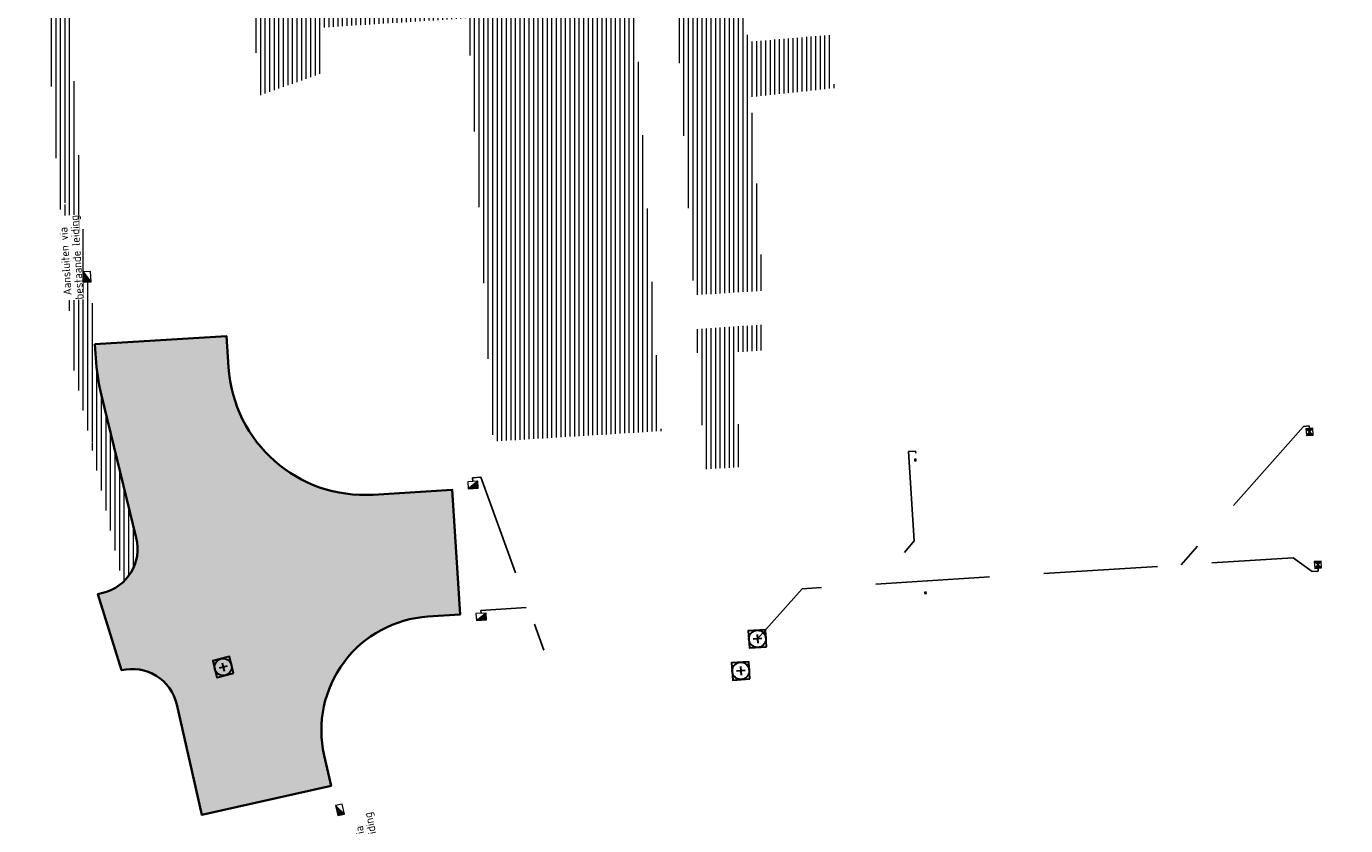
# Model space of a CAD drawing. Header units: metres. Extents: x 162336 to 163132, y 502484 to 502926.
# Tile 19 of 37: x 162361 to 162419, y 502816 to 502851. Entities that reach past the tile are written whole.
import ezdxf

# ---------------------------------------------------------------- set-up
doc = ezdxf.new("R2010")
doc.units = ezdxf.units.M
doc.linetypes.add('RI-HWA-SO', pattern=[7.4, 5, -2.4])
for name, color, linetype, lineweight in [('N-WE-GW-GROND-G', 7, 'Continuous', 35), ('N-WE-GW-GROND_TEELAARDE-A-200', 7, 'Continuous', 18), ('N-WE-GW-GROND_ZAND_CUNETZAND-WERK-A-200', 7, 'Continuous', 18), ('N-WE-RI-HWA_KOLK-S', 150, 'Continuous', 13), ('N-WE-RI-PUT-OPHOOGTEBRENGEN_HWA-S', 150, 'Continuous', 30), ('N-WE-RI-PUT-OPHOOGTEBRENGEN_VWA-S', 20, 'Continuous', 30), ('X-XX-AL-LEGENDA-G', 7, 'Continuous', 0)]:
    doc.layers.add(name, color=color, linetype=linetype, lineweight=lineweight)
for name, color, linetype, lineweight, true_color in [('N-WE-RI-HWA_KOLK-S-200', 150, 'Continuous', 25, 0x007fff), ('N-WE-RI-HWA_KOLK_STRAATKOLK-S-200', 150, 'Continuous', 25, 0x007fff), ('N-WE-RI-HWA_KOLKAANSLUITLEIDING_PVC_125-G', 150, 'RI-HWA-SO', 25, 0x007fff)]:
    doc.layers.add(name, color=color, linetype=linetype, lineweight=lineweight, true_color=true_color)
doc.styles.add('NLCS-ISO-T18', font='NLCS-ISO.ttf', dxfattribs={"height": 0.0018})
pattern_1 = [(90, (0, 0), (-0.2, 1.224646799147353e-17), [])]

# ---------------------------------------------------------------- blocks, each defined once
blk = doc.blocks.new('N-SRI-KOLK_TROTTOIR-SO69')
at = {"layer": 'N-WE-RI-HWA_KOLK-S', "linetype": 'Continuous'}
blk.add_hatch(color=256, dxfattribs=at).paths.add_polyline_path([(-0.2060427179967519, -0.3133231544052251), (0.2430982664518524, -0.285531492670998), (0.2245704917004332, 0.01389583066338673)])
at = {"layer": 'N-WE-RI-HWA_KOLK-S', "ltscale": 0.2}
blk.add_line((0.2245704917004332, 0.01389583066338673), (-0.2060427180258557, -0.3133231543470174), dxfattribs=at)
at = {"layer": 'N-WE-RI-HWA_KOLK-S', "ltscale": 0.2, "flags": 128}
blk.add_lwpolyline([(0.2245704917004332, 0.01389583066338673), (-0.224570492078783, -0.01389583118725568), (-0.2060427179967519, -0.3133231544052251), (0.2430982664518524, -0.285531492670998), (0.2245704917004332, 0.01389583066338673)], dxfattribs=at)
blk = doc.blocks.new('N-SRI-KOLK_TROTTOIR-SO70')
at = {"layer": 'N-WE-RI-HWA_KOLK-S', "linetype": 'Continuous'}
blk.add_hatch(color=256, dxfattribs=at).paths.add_polyline_path([(-0.2060427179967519, -0.3133231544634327), (0.2430982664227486, -0.2855314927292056), (0.2245704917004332, 0.01389583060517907)])
at = {"layer": 'N-WE-RI-HWA_KOLK-S', "ltscale": 0.2}
blk.add_line((0.2245704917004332, 0.01389583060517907), (-0.2060427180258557, -0.3133231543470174), dxfattribs=at)
at = {"layer": 'N-WE-RI-HWA_KOLK-S', "ltscale": 0.2, "flags": 128}
blk.add_lwpolyline([(0.2245704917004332, 0.01389583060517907), (-0.2245704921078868, -0.01389583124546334), (-0.2060427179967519, -0.3133231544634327), (0.2430982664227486, -0.2855314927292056), (0.2245704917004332, 0.01389583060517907)], dxfattribs=at)
blk = doc.blocks.new('N-SRI-KOLK_TROTTOIR-SO74')
at = {"layer": 'N-WE-RI-HWA_KOLK-S', "linetype": 'Continuous'}
blk.add_hatch(color=256, dxfattribs=at).paths.add_polyline_path([(-0.313226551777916, 0.2061895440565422), (-0.2856453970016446, -0.2429644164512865), (0.01379057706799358, -0.2245769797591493)])
at = {"layer": 'N-WE-RI-HWA_KOLK-S', "ltscale": 0.1999999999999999}
blk.add_line((0.01379057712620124, -0.2245769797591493), (-0.3132265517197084, 0.2061895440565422), dxfattribs=at)
at = {"layer": 'N-WE-RI-HWA_KOLK-S', "ltscale": 0.1999999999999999, "flags": 128}
blk.add_lwpolyline([(0.01379057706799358, -0.2245769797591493), (-0.01379057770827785, 0.2245769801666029), (-0.313226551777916, 0.2061895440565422), (-0.2856453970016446, -0.2429644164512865), (0.01379057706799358, -0.2245769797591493)], dxfattribs=at)
blk = doc.blocks.new('N-SRI-KOLK_TROTTOIR-SO86')
at = {"layer": 'N-WE-RI-HWA_KOLK-S', "linetype": 'Continuous'}
blk.add_hatch(color=256, dxfattribs=at).paths.add_polyline_path([(-0.3424976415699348, 0.1527100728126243), (-0.2425010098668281, -0.2860389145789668), (0.04999831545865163, -0.2193744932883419)])
at = {"layer": 'N-WE-RI-HWA_KOLK-S', "ltscale": 0.1999999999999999}
blk.add_line((0.04999831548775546, -0.2193744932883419), (-0.342497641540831, 0.1527100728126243), dxfattribs=at)
at = {"layer": 'N-WE-RI-HWA_KOLK-S', "ltscale": 0.1999999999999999, "flags": 128}
blk.add_lwpolyline([(0.04999831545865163, -0.2193744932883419), (-0.0499983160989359, 0.2193744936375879), (-0.3424976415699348, 0.1527100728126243), (-0.2425010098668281, -0.2860389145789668), (0.04999831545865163, -0.2193744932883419)], dxfattribs=at)
blk = doc.blocks.new('N-SRI-PUT_OPHOOGTEBRENGEN-SO74')
at = {"layer": 'N-WE-RI-PUT-OPHOOGTEBRENGEN_VWA-S', "ltscale": 0.2356460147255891, "flags": 128}
for points in [[(0.4002040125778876, -0.3523428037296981), (0.3523428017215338, 0.4002040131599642), (-0.4002040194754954, 0.3523428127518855), (-0.3523428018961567, -0.4002040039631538), (0.4002040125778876, -0.3523428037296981)], [(0.1881372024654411, 0.01195744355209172), (-0.1881372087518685, -0.01195743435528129)], [(-0.01195743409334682, 0.188137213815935), (0.0119574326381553, -0.1881372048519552)]]:
    blk.add_lwpolyline(points, dxfattribs=at)
at = {"layer": 'N-WE-RI-PUT-OPHOOGTEBRENGEN_VWA-S', "ltscale": 0.2356460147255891}
blk.add_circle((-4.365574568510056e-10, 4.074536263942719e-10), 0.3770336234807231, dxfattribs=at)
blk = doc.blocks.new('N-SRI-PUT_OPHOOGTEBRENGEN-SO75')
at = {"layer": 'N-WE-RI-PUT-OPHOOGTEBRENGEN_HWA-S', "ltscale": 0.2356460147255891, "flags": 128}
for points in [[(0.4572078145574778, -0.2743532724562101), (0.2743532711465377, 0.4572078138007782), (-0.457207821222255, 0.2743532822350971), (-0.2743532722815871, -0.4572078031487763), (0.4572078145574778, -0.2743532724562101)], [(0.1828921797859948, 0.045705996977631), (-0.1828921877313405, -0.04570598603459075)], [(-0.04570598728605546, 0.1828921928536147), (0.0457059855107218, -0.1828921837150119)]]:
    blk.add_lwpolyline(points, dxfattribs=at)
at = {"layer": 'N-WE-RI-PUT-OPHOOGTEBRENGEN_HWA-S', "ltscale": 0.2356460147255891}
blk.add_circle((5.820766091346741e-11, 0), 0.3770336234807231, dxfattribs=at)
blk = doc.blocks.new('N-SRI-PUT_OPHOOGTEBRENGEN-SO97')
at = {"layer": 'N-WE-RI-PUT-OPHOOGTEBRENGEN_HWA-S', "ltscale": 0.2356460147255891, "flags": 128}
for points in [[(0.4002040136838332, -0.3523428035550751), (0.3523428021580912, 0.4002040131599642), (-0.4002040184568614, 0.3523428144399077), (-0.3523428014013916, -0.4002040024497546), (0.4002040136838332, -0.3523428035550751)], [(0.1881372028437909, 0.0119574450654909), (-0.1881372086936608, -0.01195743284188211)], [(-0.01195743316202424, 0.1881372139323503), (0.01195743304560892, -0.1881372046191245)]]:
    blk.add_lwpolyline(points, dxfattribs=at)
at = {"layer": 'N-WE-RI-PUT-OPHOOGTEBRENGEN_HWA-S', "ltscale": 0.2356460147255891}
blk.add_circle((5.820766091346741e-11, 0), 0.3770336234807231, dxfattribs=at)
blk = doc.blocks.new('N-SRI-KOLK_STRAAT_300X300-SO2')
at = {"layer": 'N-WE-RI-HWA_KOLK-S', "linetype": 'Continuous'}
h = blk.add_hatch(color=256, dxfattribs=at)
h.paths.add_polyline_path([(-0.07716949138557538, 0.03280426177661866), (-0.0725451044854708, -0.04205303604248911), (-0.03742864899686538, -0.002312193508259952)])
h.paths.add_polyline_path([(0.00231219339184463, -0.03742864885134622), (-0.002312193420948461, 0.03742864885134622), (-0.03742864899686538, -0.002312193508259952)])
at = {"layer": 'N-WE-RI-HWA_KOLK-S', "ltscale": 0.0125}
for p, q in [((0.002312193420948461, -0.03742864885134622), (-0.07716949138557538, 0.03280426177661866)), ((-0.002312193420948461, 0.03742864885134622), (-0.07254510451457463, -0.04205303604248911))]:
    blk.add_line(p, q, dxfattribs=at)
at = {"layer": 'N-WE-RI-HWA_KOLK-S', "ltscale": 0.0125, "flags": 128}
blk.add_lwpolyline([(0.00231219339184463, -0.03742864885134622), (-0.002312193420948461, 0.03742864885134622), (-0.07716949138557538, 0.03280426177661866), (-0.0725451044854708, -0.04205303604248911), (0.00231219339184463, -0.03742864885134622)], dxfattribs=at)
blk = doc.blocks.new('N-SRI-KOLK_STRAAT_300X300-SO3')
at = {"layer": 'N-WE-RI-HWA_KOLK-S', "linetype": 'Continuous'}
h = blk.add_hatch(color=256, dxfattribs=at)
h.paths.add_polyline_path([(0.07719142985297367, -0.032752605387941), (0.07251694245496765, 0.04210158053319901), (0.03742709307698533, 0.002337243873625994)])
h.paths.add_polyline_path([(-0.00233724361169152, 0.03742709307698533), (0.00233724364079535, -0.03742709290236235), (0.03742709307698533, 0.002337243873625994)])
at = {"layer": 'N-WE-RI-HWA_KOLK-S', "ltscale": 0.0125}
for p, q in [((-0.00233724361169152, 0.03742709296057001), (0.07719142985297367, -0.032752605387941)), ((0.00233724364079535, -0.03742709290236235), (0.07251694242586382, 0.04210158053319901))]:
    blk.add_line(p, q, dxfattribs=at)
at = {"layer": 'N-WE-RI-HWA_KOLK-S', "ltscale": 0.0125, "flags": 128}
blk.add_lwpolyline([(-0.00233724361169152, 0.03742709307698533), (0.00233724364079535, -0.03742709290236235), (0.07719142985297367, -0.032752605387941), (0.07251694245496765, 0.04210158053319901), (-0.00233724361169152, 0.03742709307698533)], dxfattribs=at)
blk = doc.blocks.new('N-SRI-KOLK_STRAAT_300X300-SO4')
at = {"layer": 'N-WE-RI-HWA_KOLK-S', "linetype": 'Continuous'}
h = blk.add_hatch(color=256, dxfattribs=at)
h.paths.add_polyline_path([(0.1308810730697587, 0.3088205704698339), (-0.168527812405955, 0.2899972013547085), (-0.00941168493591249, 0.1497044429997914)])
h.paths.add_polyline_path([(-0.1497044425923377, -0.009411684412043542), (0.1497044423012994, 0.00941168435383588), (-0.00941168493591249, 0.1497044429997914)])
at = {"layer": 'N-WE-RI-HWA_KOLK-S', "ltscale": 0.2}
for p, q in [((0.1497044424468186, 0.00941168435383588), (-0.1685278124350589, 0.2899972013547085)), ((-0.1497044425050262, -0.009411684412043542), (0.1308810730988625, 0.3088205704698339))]:
    blk.add_line(p, q, dxfattribs=at)
at = {"layer": 'N-WE-RI-HWA_KOLK-S', "ltscale": 0.2, "flags": 128}
blk.add_lwpolyline([(-0.1497044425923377, -0.009411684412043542), (0.1497044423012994, 0.00941168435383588), (0.1308810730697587, 0.3088205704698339), (-0.168527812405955, 0.2899972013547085), (-0.1497044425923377, -0.009411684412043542)], dxfattribs=at)
blk = doc.blocks.new('N-SRI-KOLK_STRAAT_300X300-SO5')
at = {"layer": 'N-WE-RI-HWA_KOLK-S', "linetype": 'Continuous'}
h = blk.add_hatch(color=256, dxfattribs=at)
h.paths.add_polyline_path([(0.1308810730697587, 0.3088205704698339), (-0.168527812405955, 0.2899972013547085), (-0.00941168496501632, 0.1497044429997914)])
h.paths.add_polyline_path([(-0.1497044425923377, -0.009411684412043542), (0.1497044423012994, 0.00941168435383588), (-0.00941168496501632, 0.1497044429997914)])
at = {"layer": 'N-WE-RI-HWA_KOLK-S', "ltscale": 0.2}
for p, q in [((0.1497044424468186, 0.00941168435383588), (-0.1685278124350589, 0.2899972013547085)), ((-0.1497044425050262, -0.009411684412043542), (0.1308810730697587, 0.3088205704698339))]:
    blk.add_line(p, q, dxfattribs=at)
at = {"layer": 'N-WE-RI-HWA_KOLK-S', "ltscale": 0.2, "flags": 128}
blk.add_lwpolyline([(-0.1497044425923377, -0.009411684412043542), (0.1497044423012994, 0.00941168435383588), (0.1308810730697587, 0.3088205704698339), (-0.168527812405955, 0.2899972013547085), (-0.1497044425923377, -0.009411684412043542)], dxfattribs=at)

msp = doc.modelspace()

# ---------------------------------------------------------------- hatches: boundary and pattern name
at = {"layer": 'N-WE-GW-GROND_TEELAARDE-A-200'}
h = msp.add_hatch(dxfattribs=at)
h.set_pattern_fill('AGW-GROND_TEELAARDE-SO', color=256, scale=0.2, pattern_type=2)
h.set_pattern_definition(pattern_1)
h.paths.add_polyline_path([(162421.5165590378, 502819.7260517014), (162435.0341480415, 502820.5761715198), (162435.1688183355, 502820.4316233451), (162435.3426501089, 502820.2749681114), (162435.552850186, 502820.1206294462), (162435.8967156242, 502819.9441172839), (162436.2277402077, 502819.8405780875), (162436.6488709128, 502819.7886927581), (162442.0138132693, 502820.0949395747), (162442.1810611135, 502820.2103278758), (162442.3248732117, 502817.9525913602), (162445.007909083, 502818.1234939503), (162446.2444226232, 502817.2507322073), (162443.1915292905, 502817.0609060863), (162443.5109028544, 502811.9245559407), (162442.5054510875, 502811.8576059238), (162442.17, 502817.226), (162424.634, 502816.1300000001), (162424.643, 502815.982), (162424.9671399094, 502810.7714661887), (162422.0807124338, 502810.5898051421)])
edge = h.paths.add_edge_path(flags=16)
edge.add_ellipse((162362.043387, 502852.5697739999), major_axis=(-0.002383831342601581, 0.03742427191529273), ratio=0.9992283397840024, start_angle=0, end_angle=360, ccw=False)
edge = h.paths.add_edge_path(flags=16)
edge.add_ellipse((162362.5847170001, 502843.0740939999), major_axis=(-0.002383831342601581, 0.03742427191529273), ratio=0.9992283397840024, start_angle=0, end_angle=360, ccw=False)
edge = h.paths.add_edge_path(flags=16)
edge.add_ellipse((162361.374981, 502862.4700579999), major_axis=(-0.002383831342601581, 0.03742427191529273), ratio=0.9992283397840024, start_angle=0, end_angle=360, ccw=False)
h.paths.add_polyline_path([(162362.2190213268, 502859.5504481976), (162362.3188333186, 502859.5565773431), (162363.5149332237, 502840.0783135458), (162363.4151212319, 502840.0721844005), (162363.4427023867, 502839.6230304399), (162363.5425143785, 502839.6291595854), (162363.6292576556, 502838.2165615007), (162362.8224999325, 502838.1585549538), (162362.7862460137, 502838.484052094), (162362.7876825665, 502838.4841989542), (162362.7580411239, 502838.7741446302), (162362.163, 502845.4909999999), (162360.89836909, 502866.6763346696), (162361.8778000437, 502866.7387219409), (162362.2912521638, 502860.0057313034), (162362.191440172, 502859.9996021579)])
h.paths.add_polyline_path([(162370.3601271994, 502859.1295107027), (162370.1821962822, 502861.9228857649), (162370.463, 502861.9199999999), (162370.486, 502861.4019999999), (162370.7786257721, 502861.4149999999), (162370.814, 502860.8959999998), (162371.3365986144, 502860.9349999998), (162371.387, 502859.961), (162371.777, 502859.9789999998), (162371.7795167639, 502859.2226011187)])
edge = h.paths.add_edge_path(flags=16)
edge.add_ellipse((162389.543764, 502924.3068979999), major_axis=(-0.002385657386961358, 0.03745293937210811), ratio=0.9992283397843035, start_angle=0, end_angle=360, ccw=False)
edge = h.paths.add_edge_path(flags=16)
edge.add_ellipse((162379.964316, 502923.7109299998), major_axis=(-0.002385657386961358, 0.03745293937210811), ratio=0.9992283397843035, start_angle=0, end_angle=360, ccw=False)
h.paths.add_polyline_path([(162371.042, 502923.0409999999), (162371.029, 502923.5469999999), (162371.0223638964, 502923.6548720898), (162398.1123599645, 502925.3046281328), (162398.1452615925, 502924.7643634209)])
edge = h.paths.add_edge_path(flags=16)
edge.add_ellipse((162472.361153, 502871.472719), major_axis=(-0.002385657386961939, 0.03745293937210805), ratio=0.9992283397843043, start_angle=0, end_angle=360, ccw=False)
edge = h.paths.add_edge_path(flags=16)
edge.add_ellipse((162472.2864730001, 502872.403486), major_axis=(-0.002385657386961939, 0.03745293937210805), ratio=0.9992283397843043, start_angle=0, end_angle=360, ccw=False)
edge = h.paths.add_edge_path(flags=16)
edge.add_ellipse((162481.3114880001, 502872.9735409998), major_axis=(-0.002385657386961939, 0.03745293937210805), ratio=0.9992283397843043, start_angle=0, end_angle=360, ccw=False)
edge = h.paths.add_edge_path(flags=16)
edge.add_ellipse((162481.4002010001, 502872.0775119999), major_axis=(-0.002385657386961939, 0.03745293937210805), ratio=0.9992283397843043, start_angle=0, end_angle=360, ccw=False)
edge = h.paths.add_edge_path(flags=16)
edge.add_ellipse((162491.4805440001, 502873.637313), major_axis=(-0.002385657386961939, 0.03745293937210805), ratio=0.9992283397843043, start_angle=0, end_angle=360, ccw=False)
edge = h.paths.add_edge_path()
edge.add_line((162491.6143036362, 502871.717545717), (162490.495948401, 502871.6572610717))
edge.add_line((162490.495948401, 502871.6572610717), (162490.4911206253, 502871.770458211))
edge.add_line((162490.4911206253, 502871.770458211), (162478.1572766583, 502870.9921482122))
edge.add_line((162478.1572766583, 502870.9921482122), (162470.9743753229, 502870.6049558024))
edge.add_line((162470.9743753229, 502870.6049558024), (162470.8563556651, 502872.5000220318))
edge.add_line((162470.8563556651, 502872.5000220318), (162485.6270000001, 502873.4150000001))
edge.add_line((162485.6270000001, 502873.4150000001), (162493.227, 502873.874))
edge.add_line((162493.227, 502873.874), (162492.8458826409, 502880.3916842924))
edge.add_line((162492.8458826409, 502880.3916842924), (162493.9870089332, 502880.4646632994))
edge.add_line((162493.9870089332, 502880.4646632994), (162494.5185704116, 502871.8740994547))
edge.add_line((162494.5185704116, 502871.8740994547), (162491.6457403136, 502871.7192403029))
edge.add_ellipse((162491.6281880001, 502871.7524060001), major_axis=(-0.002385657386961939, 0.03745293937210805), ratio=0.9992283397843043, start_angle=204.2610710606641, end_angle=514.6215030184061)
h.paths.add_polyline_path([(162503.0755587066, 502855.4427169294), (162503.1753678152, 502855.4488928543), (162503.1815437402, 502855.3490837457), (162507.7228581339, 502855.6300883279), (162508.3250288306, 502845.8984091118), (162508.8258166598, 502845.9293965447), (162509.9220368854, 502845.9962164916), (162508.4797209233, 502869.3054814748), (162502.5611213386, 502868.9392541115), (162502.3616388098, 502868.2951169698), (162502.3731368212, 502866.8913389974)])
h.paths.add_polyline_path([(162538.7342247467, 502870.4526310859), (162538.7367962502, 502870.458550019), (162538.7430412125, 502870.4777147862), (162538.7473811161, 502870.496931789), (162538.7498959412, 502870.5159468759), (162538.7507036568, 502870.5345366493), (162538.7498980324, 502870.5531265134), (162538.7473853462, 502870.5721418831), (162538.7430476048, 502870.5913593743), (162538.7368047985, 502870.6105248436), (162538.7286236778, 502870.6293614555), (162538.7222540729, 502870.6408522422), (162538.7033428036, 502870.9382040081), (162537.9507959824, 502870.8903428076), (162537.9680789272, 502870.6185940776), (162537.964609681, 502870.6106081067), (162537.9583653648, 502870.5914438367), (162537.9540258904, 502870.5722273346), (162537.9515112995, 502870.5532127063), (162537.9507036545, 502870.5346233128), (162537.9515092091, 502870.5160338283), (162537.9540216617, 502870.4970189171), (162537.9583589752, 502870.4778019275), (162537.964601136, 502870.4586369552), (162537.9727813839, 502870.4398007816), (162537.9803143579, 502870.4262100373), (162537.9986571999, 502870.137795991), (162538.7512040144, 502870.1856571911)], flags=16)
edge = h.paths.add_edge_path(flags=16)
edge.add_ellipse((162531.9063522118, 502869.9819825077), major_axis=(-0.2500000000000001, 0), ratio=1, start_angle=-146.51130248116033, end_angle=206.7590416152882, ccw=False)
edge.add_line((162532.1148508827, 502870.1199256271), (162532.1295791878, 502870.0945423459))
edge = h.paths.add_edge_path(flags=16)
edge.add_ellipse((162511.918555, 502869.277477), major_axis=(-0.00238565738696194, 0.03745293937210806), ratio=0.9992283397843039, start_angle=0, end_angle=360, ccw=False)
edge = h.paths.add_edge_path(flags=16)
edge.add_ellipse((162522.496849, 502868.4620289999), major_axis=(-0.00238565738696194, 0.03745293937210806), ratio=0.9992283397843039, start_angle=0, end_angle=360, ccw=False)
edge = h.paths.add_edge_path(flags=16)
edge.add_ellipse((162522.447144, 502869.8904319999), major_axis=(-0.00238565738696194, 0.03745293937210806), ratio=0.9992283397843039, start_angle=0, end_angle=360, ccw=False)
edge = h.paths.add_edge_path(flags=16)
edge.add_ellipse((162532.378619, 502869.05672), major_axis=(-0.00238565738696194, 0.03745293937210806), ratio=0.9992283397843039, start_angle=0, end_angle=360, ccw=False)
edge = h.paths.add_edge_path()
edge.add_line((162511.9016605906, 502867.7473060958), (162510.2102112, 502867.6449842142))
edge.add_line((162510.2102112, 502867.6449842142), (162510.1085309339, 502869.3060766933))
edge.add_line((162510.1085309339, 502869.3060766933), (162538.7403474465, 502871.0777381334))
edge.add_line((162538.7403474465, 502871.0777381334), (162538.8441031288, 502869.3771517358))
edge.add_line((162538.8441031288, 502869.3771517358), (162511.9425193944, 502867.7497777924))
edge.add_ellipse((162511.920191, 502867.7799310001), major_axis=(-0.00238565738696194, 0.03745293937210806), ratio=0.9992283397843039, start_angle=212.895373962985, end_angle=506.7391838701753)
edge = h.paths.add_edge_path(flags=16)
edge.add_ellipse((162554.016631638, 502704.4069191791), major_axis=(-0.2500000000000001, 0), ratio=1, start_angle=-19.78060631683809, end_angle=333.4897362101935, ccw=False)
edge.add_line((162553.7813827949, 502704.4915240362), (162553.7929180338, 502704.5185087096))
edge = h.paths.add_edge_path()
edge.add_ellipse((162551.4431023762, 502714.7606002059), major_axis=(-0.5786424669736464, 0), ratio=1, start_angle=88.32756619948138, end_angle=98.42476321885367)
edge.add_line((162551.5278796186, 502714.1882018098), (162556.303, 502714.513))
edge.add_line((162556.303, 502714.513), (162556.577, 502710.1250000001))
edge.add_line((162556.577, 502710.1250000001), (162556.776, 502710.137))
edge.add_line((162556.776, 502710.137), (162556.8456714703, 502709.2360332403))
edge.add_line((162556.8456714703, 502709.2360332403), (162552.7317102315, 502708.9739843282))
edge.add_line((162552.7317102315, 502708.9739843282), (162552.9859847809, 502704.982074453))
edge.add_line((162552.9859847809, 502704.982074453), (162557.1540978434, 502705.2475726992))
edge.add_line((162557.1540978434, 502705.2475726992), (162557.1710000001, 502705.029))
edge.add_line((162557.1710000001, 502705.029), (162577.095, 502706.273))
edge.add_line((162577.095, 502706.273), (162577.2190000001, 502706.8259999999))
edge.add_line((162577.2190000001, 502706.8259999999), (162577.3048540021, 502705.3783479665))
edge.add_line((162577.3048540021, 502705.3783479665), (162549.7918656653, 502703.6927452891))
edge.add_line((162549.7918656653, 502703.6927452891), (162549.1598177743, 502713.8137040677))
edge.add_line((162549.1598177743, 502713.8137040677), (162549.361875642, 502713.8262496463))
edge.add_line((162549.361875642, 502713.8262496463), (162549.3556780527, 502713.9260674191))
edge.add_line((162549.3556780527, 502713.9260674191), (162550.2635827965, 502713.9824417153))
edge.add_ellipse((162550.2202014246, 502714.6810961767), major_axis=(-0.7000000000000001, 0), ratio=1, start_angle=93.55309047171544, end_angle=128.9931781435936)
edge.add_line((162550.6606609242, 502714.1370415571), (162551.426214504, 502714.1822042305))
edge = h.paths.add_edge_path(flags=16)
edge.add_ellipse((162508.182291, 502708.9626890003), major_axis=(-0.002385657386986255, 0.03745293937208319), ratio=0.9992283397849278, start_angle=0, end_angle=360, ccw=False)
edge = h.paths.add_edge_path(flags=16)
edge.add_ellipse((162498.418432, 502708.1386420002), major_axis=(-0.002385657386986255, 0.03745293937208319), ratio=0.9992283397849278, start_angle=0, end_angle=360, ccw=False)
edge = h.paths.add_edge_path(flags=16)
edge.add_ellipse((162487.92888, 502707.676082), major_axis=(-0.002385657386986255, 0.03745293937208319), ratio=0.9992283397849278, start_angle=0, end_angle=360, ccw=False)
edge = h.paths.add_edge_path(flags=16)
edge.add_ellipse((162478.21442, 502707.1048410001), major_axis=(-0.002385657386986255, 0.03745293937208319), ratio=0.9992283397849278, start_angle=0, end_angle=360, ccw=False)
h.paths.add_polyline_path([(162476.6849999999, 502707.0870000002), (162505.879, 502708.9120000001), (162539.79, 502710.978), (162539.8512384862, 502709.9872224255), (162476.7460532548, 502706.0992192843)])
edge = h.paths.add_edge_path(flags=16)
edge.add_ellipse((162395.834261, 502721.3618740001), major_axis=(-0.002383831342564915, 0.03742427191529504), ratio=0.999228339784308, start_angle=0, end_angle=360, ccw=False)
edge = h.paths.add_edge_path(flags=16)
edge.add_ellipse((162396.470102, 502711.1848960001), major_axis=(-0.002383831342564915, 0.03742427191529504), ratio=0.999228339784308, start_angle=0, end_angle=360, ccw=False)
edge = h.paths.add_edge_path()
edge.add_line((162395.3827017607, 502731.7149209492), (162396.765, 502708.907))
edge.add_line((162396.765, 502708.907), (162397.0362159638, 502704.3002450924))
edge.add_line((162397.0362159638, 502704.3002450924), (162396.2952306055, 502704.2557530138))
edge.add_line((162396.2952306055, 502704.2557530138), (162395.7976409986, 502704.6969723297))
edge.add_line((162395.7976409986, 502704.6969723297), (162394.0179850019, 502733.9348903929))
edge.add_line((162394.0179850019, 502733.9348903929), (162394.9004865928, 502734.9337845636))
edge.add_line((162394.9004865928, 502734.9337845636), (162395.1865293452, 502734.9517658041))
edge.add_line((162395.1865293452, 502734.9517658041), (162395.3786342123, 502731.7820354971))
edge.add_ellipse((162395.364097, 502731.7474740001), major_axis=(-0.002383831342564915, 0.03742427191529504), ratio=0.999228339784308, start_angle=333.5251489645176, end_angle=566.1216927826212)
edge = h.paths.add_edge_path(flags=16)
edge.add_ellipse((162599.331135, 502707.3641609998), major_axis=(-0.002385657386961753, 0.03745293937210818), ratio=0.9992283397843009, start_angle=0, end_angle=360, ccw=False)
edge = h.paths.add_edge_path(flags=16)
edge.add_ellipse((162589.564927, 502706.8229459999), major_axis=(-0.002385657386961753, 0.03745293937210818), ratio=0.9992283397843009, start_angle=0, end_angle=360, ccw=False)
edge = h.paths.add_edge_path()
edge.add_ellipse((162583.9606018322, 502706.2395809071), major_axis=(-0.25, 0), ratio=1, start_angle=93.48921757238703, end_angle=273.4892176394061)
edge.add_line((162583.9453866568, 502706.4891174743), (162583.9425624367, 502706.5354361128))
edge.add_line((162583.9425624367, 502706.5354361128), (162608.977, 502708.0619999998))
edge.add_line((162608.977, 502708.0619999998), (162609.0222481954, 502707.3215365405))
edge.add_line((162609.0222481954, 502707.3215365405), (162583.9881483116, 502705.7878047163))
edge.add_line((162583.9881483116, 502705.7878047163), (162583.9758170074, 502705.9900443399))
edge = h.paths.add_edge_path(flags=16)
edge.add_ellipse((162616.1438289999, 502666.5185710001), major_axis=(-0.002383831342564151, 0.03742427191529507), ratio=0.9992283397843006, start_angle=0, end_angle=360, ccw=False)
edge = h.paths.add_edge_path(flags=16)
edge.add_ellipse((162615.418174, 502676.4011740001), major_axis=(-0.002383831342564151, 0.03742427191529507), ratio=0.9992283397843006, start_angle=0, end_angle=360, ccw=False)
edge = h.paths.add_edge_path()
edge.add_ellipse((162615.4285143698, 502664.8072041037), major_axis=(-0.25, 0), ratio=1, start_angle=33.48920055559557, end_angle=333.4892346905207)
edge.add_line((162615.2048017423, 502664.9187955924), (162615.1525454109, 502664.9448619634))
edge.add_line((162615.1525454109, 502664.9448619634), (162613.958497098, 502684.041838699))
edge.add_line((162613.958497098, 502684.041838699), (162615.1414976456, 502684.115805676))
edge.add_line((162615.1414976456, 502684.115805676), (162615.159, 502683.7990000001))
edge.add_line((162615.159, 502683.7990000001), (162616.3066053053, 502665.5481842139))
edge.add_line((162616.3066053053, 502665.5481842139), (162616.3033225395, 502665.5336481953))
edge.add_line((162616.3033225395, 502665.5336481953), (162616.3008077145, 502665.514633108))
edge.add_line((162616.3008077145, 502665.514633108), (162616.2999999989, 502665.4960433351))
edge.add_line((162616.2999999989, 502665.4960433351), (162616.3008056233, 502665.4774534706))
edge.add_line((162616.3008056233, 502665.4774534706), (162616.3033183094, 502665.4584381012))
edge.add_line((162616.3033183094, 502665.4584381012), (162616.3076560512, 502665.4392206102))
edge.add_line((162616.3076560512, 502665.4392206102), (162616.3138988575, 502665.4200551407))
edge.add_line((162616.3138988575, 502665.4200551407), (162616.314791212, 502665.4180005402))
edge.add_line((162616.314791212, 502665.4180005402), (162616.722, 502658.942))
edge.add_line((162616.722, 502658.942), (162615.5333526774, 502658.8544320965))
edge.add_line((162615.5333526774, 502658.8544320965), (162615.1717733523, 502664.6373404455))
edge.add_line((162615.1717733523, 502664.6373404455), (162615.2200169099, 502664.6692591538))
h.paths.add_polyline_path([(162613.8066207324, 502655.3830135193), (162613.5983157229, 502658.7118775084), (162613.6383711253, 502658.7148283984), (162613.9336933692, 502653.9916007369), (162582.143659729, 502652.0176703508), (162582.0627495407, 502653.3171170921)])
h.paths.add_polyline_path([(162630.4243863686, 502647.5564365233), (162630.6988101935, 502642.625785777), (162628.400261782, 502642.4938657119), (162627.7770362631, 502642.4580970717), (162627.7860277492, 502642.2775601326), (162603.4329293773, 502640.7654094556), (162603.1143130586, 502645.8967066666), (162602.0771908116, 502645.8411463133), (162602.1052835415, 502645.3920240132), (162602.140627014, 502645.3942347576), (162602.4673671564, 502640.0490361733), (162633.8554516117, 502641.9628847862), (162634.1446303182, 502641.9819357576), (162633.8808725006, 502644.367061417), (162633.7172807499, 502644.9995907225), (162633.3784737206, 502645.7268571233), (162632.876258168, 502646.363503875), (162632.2858631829, 502646.8539192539), (162631.6236958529, 502647.2106270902)])
edge = h.paths.add_edge_path(flags=16)
edge.add_ellipse((162567.844551, 502652.1996749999), major_axis=(-0.0023856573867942, 0.0374529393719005), ratio=0.9992283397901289, start_angle=0, end_angle=360, ccw=False)
edge = h.paths.add_edge_path()
edge.add_line((162548.0456737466, 502650.7682154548), (162548.0302749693, 502651.0150177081))
edge.add_line((162548.0302749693, 502651.0150177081), (162549.486, 502651.1087671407))
edge.add_line((162549.486, 502651.1087671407), (162549.486, 502650.5171653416))
edge.add_line((162549.486, 502650.5171653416), (162550.286, 502650.5171653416))
edge.add_line((162550.286, 502650.5171653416), (162550.286, 502651.1602875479))
edge.add_line((162550.286, 502651.1602875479), (162558.5596133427, 502651.6931124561))
edge.add_ellipse((162558.586846, 502651.7189099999), major_axis=(-0.0023856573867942, 0.0374529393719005), ratio=0.9992283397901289, start_angle=129.7834060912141, end_angle=230.2967654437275)
edge.add_line((162558.6171626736, 502651.6968186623), (162573.8774278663, 502652.679587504))
edge.add_line((162573.8774278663, 502652.679587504), (162573.9442433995, 502651.6087087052))
edge.add_line((162573.9442433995, 502651.6087087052), (162548.0933813, 502650.003587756))
edge.add_line((162548.0933813, 502650.003587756), (162548.0496484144, 502650.7045118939))
edge.add_ellipse((162548.027968, 502650.7351350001), major_axis=(-0.0023856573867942, 0.0374529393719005), ratio=0.9992283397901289, start_angle=211.6726546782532, end_angle=328.1783617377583)
edge = h.paths.add_edge_path(flags=16)
edge.add_ellipse((162430.664854, 502659.8648859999), major_axis=(-0.002385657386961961, 0.03745293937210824), ratio=0.999228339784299, start_angle=0, end_angle=360, ccw=False)
edge = h.paths.add_edge_path(flags=16)
edge.add_ellipse((162420.419076, 502659.6422339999), major_axis=(-0.002385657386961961, 0.03745293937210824), ratio=0.999228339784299, start_angle=0, end_angle=360, ccw=False)
edge = h.paths.add_edge_path(flags=16)
edge.add_ellipse((162411.255758, 502659.1550639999), major_axis=(-0.002385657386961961, 0.03745293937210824), ratio=0.999228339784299, start_angle=0, end_angle=360, ccw=False)
h.paths.add_polyline_path([(162435.5066193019, 502661.0433013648), (162435.3233302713, 502659.8573135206), (162409.6329158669, 502658.2621252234), (162409.5620526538, 502659.4211363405), (162417.3110000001, 502659.9086496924), (162417.3110000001, 502659.5641653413), (162418.1110000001, 502659.5641653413), (162418.1110000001, 502659.9623525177)])
edge = h.paths.add_edge_path()
edge.add_arc((162406.536, 502665.135), 0.2500000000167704, 314.1360549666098, 386.7590416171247)
edge.add_line((162406.759226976, 502665.2475598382), (162406.7444974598, 502665.27294495))
edge.add_arc((162406.5359999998, 502665.135), 0.2500000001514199, 33.48920055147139, 53.15212306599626)
edge.add_line((162406.685923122, 502665.3350576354), (162405.617, 502682.119))
edge.add_line((162405.617, 502682.119), (162404.587, 502699.361))
edge.add_line((162404.587, 502699.361), (162405.1143578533, 502699.3935952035))
edge.add_line((162405.1143578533, 502699.3935952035), (162407.5658656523, 502659.2976883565))
edge.add_line((162407.5658656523, 502659.2976883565), (162407.0728233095, 502659.2672141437))
edge.add_line((162407.0728233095, 502659.2672141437), (162407.068, 502659.3430000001))
edge.add_line((162407.068, 502659.3430000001), (162407.062, 502659.4299999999))
edge.add_line((162407.062, 502659.4299999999), (162406.7100911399, 502664.9555779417))
h.paths.add_polyline_path([(162384.1750049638, 502626.9891315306), (162385.0461632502, 502626.5921299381), (162372.824584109, 502599.0138271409), (162371.3350000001, 502595.4950000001), (162370.7215316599, 502593.4947695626), (162370.3940593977, 502591.742593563), (162370.27, 502590.8190000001), (162370.22, 502589.0400000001), (162370.38, 502587.0300000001), (162370.565, 502585.909), (162371.415, 502583.295), (162372.1925058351, 502581.7065360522), (162370.9084498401, 502584.3298946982), (162369.965918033, 502586.8058962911), (162369.7468094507, 502588.0398939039), (162369.6159284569, 502589.5431637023), (162369.6091660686, 502591.0279743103), (162369.7646776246, 502592.5846402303), (162370.1565436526, 502594.4288020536), (162370.7452851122, 502596.21519706), (162373.7388263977, 502603.1545829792), (162382.0728048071, 502622.3892297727), (162383.9823001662, 502627.0156439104)])
h.paths.add_polyline_path([(162633.5463762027, 502600.5126540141), (162633.8283551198, 502595.9714000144), (162634.9231162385, 502596.039376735), (162635.3607743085, 502596.0881576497), (162635.8073451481, 502596.2543479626), (162636.1271517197, 502596.4813361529), (162636.3947428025, 502596.7820698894), (162636.6092821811, 502597.1852952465), (162636.6796266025, 502597.5214881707), (162636.6916618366, 502597.8519463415), (162636.4580000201, 502601.6318122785), (162636.458, 502601.6900000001), (162604.9018155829, 502599.7525513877), (162604.8522315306, 502599.7495070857), (162605.1491306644, 502595.6509770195), (162605.3252974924, 502595.0911310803), (162605.5291921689, 502594.7712351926), (162606.0306337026, 502594.3268080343), (162606.4894983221, 502594.1006345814), (162606.9796067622, 502594.0141961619), (162607.3978853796, 502594.0296818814), (162607.3792933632, 502594.3291052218), (162607.4791011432, 502594.3353025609), (162607.1971222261, 502598.8765565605)])
h = msp.add_hatch(dxfattribs=at)
h.set_pattern_fill('AGW-GROND_TEELAARDE-SO', color=256, scale=0.2, pattern_type=2)
h.set_pattern_definition(pattern_1)
h.paths.add_polyline_path([(162370.4704519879, 502857.3328921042), (162387.2375305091, 502858.392005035), (162388.8062874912, 502833.0806986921), (162381.4175440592, 502832.6227554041), (162380.3013075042, 502851.2279750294), (162373.8384680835, 502850.8134454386), (162373.9872703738, 502848.8542152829), (162371.1309053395, 502847.8120821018)])
h.paths.add_polyline_path([(162390.2407251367, 502839.0533485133), (162393.3019725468, 502839.2483422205), (162392.7556992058, 502847.7654496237), (162396.4108226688, 502848.1511941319), (162396.2719480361, 502850.4917869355), (162392.6174468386, 502850.1829835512), (162392.362329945, 502854.7279891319), (162393.6898262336, 502856.1666790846), (162408.223392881, 502857.1095369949), (162409.6846256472, 502855.8441421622), (162409.4339362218, 502859.6938548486), (162389.0241423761, 502858.4046526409)])
h.paths.add_polyline_path([(162439.2181977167, 502865.2797035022), (162439.2215593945, 502865.2666026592), (162439.231306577, 502865.2404346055), (162439.2441653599, 502865.2165716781), (162439.2594790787, 502865.195450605), (162439.2765540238, 502865.17730251), (162439.29472393, 502865.1621721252), (162439.3133961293, 502865.1499543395), (162439.3333131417, 502865.1398926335), (162439.3555013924, 502865.1317222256), (162439.3797555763, 502865.1260089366), (162439.4057038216, 502865.1233074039), (162439.4327991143, 502865.1241028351), (162439.4603349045, 502865.1287455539), (162439.4740138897, 502865.1325669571), (162439.4874893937, 502865.13739024), (162439.500652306, 502865.1431973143), (162439.5133961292, 502865.1499543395), (162439.5256197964, 502865.1576123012), (162439.5372303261, 502865.1661081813), (162439.5481451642, 502865.175366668), (162439.5582940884, 502865.1853023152), (162439.5760826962, 502865.2068276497), (162439.5903192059, 502865.2298951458), (162439.6009537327, 502865.253717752), (162439.6081329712, 502865.2775791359), (162439.6121513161, 502865.3008799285), (162439.6133961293, 502865.3231594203), (162439.6121513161, 502865.3454389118), (162439.6081329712, 502865.3687397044), (162439.6009537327, 502865.3926010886), (162439.5903192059, 502865.4164236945), (162439.5760826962, 502865.439491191), (162439.5582940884, 502865.4610165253), (162439.5481451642, 502865.4709521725), (162439.5372303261, 502865.4802106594), (162439.5256197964, 502865.4887065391), (162439.5133961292, 502865.4963645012), (162439.500652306, 502865.5031215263), (162439.4874893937, 502865.5089285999), (162439.4811342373, 502865.5112032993), (162440.166, 502868.492), (162440.639835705, 502870.5099826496), (162441.295687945, 502870.5513519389), (162441.5986008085, 502864.9319411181), (162405.9926212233, 502862.6828587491), (162405.9910506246, 502862.7075704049), (162405.3922588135, 502862.6695129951), (162405.393814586, 502862.645034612), (162395.8559539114, 502862.0425674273), (162395.8232005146, 502862.5682594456)])
h.paths.add_polyline_path([(162434.5465099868, 502841.8614736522), (162441.9460000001, 502845.227), (162440.8081252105, 502862.6752978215), (162441.8168297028, 502862.7413411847), (162442.1245690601, 502857.0323928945), (162445.2631888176, 502857.2015793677), (162445.5390560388, 502852.9825612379), (162446.9182771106, 502853.0727438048), (162447.1285163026, 502849.8574181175), (162445.6960000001, 502849.7789999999), (162444.328, 502848.3050000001), (162444.6830699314, 502842.4832788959), (162434.3683684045, 502841.854179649), (162441.8828892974, 502845.2641835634)])
h = msp.add_hatch(dxfattribs=at)
h.set_pattern_fill('AGW-GROND_TEELAARDE-SO', color=256, scale=0.2, style=0, pattern_type=2)
h.set_pattern_definition(pattern_1)
h.paths.add_polyline_path([(162363.948243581, 502836.2850328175, 0.04456192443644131), (162364.1881265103, 502834.7020554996), (162365.7310874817, 502828.3821791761, -0.2768524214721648), (162365.1217538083, 502826.4173490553), (162362.992, 502835.7749999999), (162362.82, 502838.181), (162362.8224999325, 502838.1585549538), (162363.6292576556, 502838.2165615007), (162363.5425143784, 502839.6291595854), (162363.7421383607, 502839.6414178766)])
edge = h.paths.add_edge_path(flags=16)
edge.add_ellipse((162363.767354, 502832.5909369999), major_axis=(-0.002383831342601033, 0.03742427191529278), ratio=0.9992283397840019, start_angle=0, end_angle=360)
h.paths.add_polyline_path([(162363.7542690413, 502836.1807744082), (162363.7486195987, 502836.2727745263)], flags=16)
h = msp.add_hatch(dxfattribs=at)
h.set_pattern_fill('AGW-GROND_TEELAARDE-SO', color=256, scale=0.2, style=0, pattern_type=2)
h.set_pattern_definition(pattern_1)
h.paths.add_polyline_path([(162390.7225718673, 502831.3986110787), (162392.2190789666, 502831.491701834), (162392.2128045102, 502831.5915047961), (162392.3126074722, 502831.5977792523), (162392.0017640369, 502836.5421272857), (162393.3815194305, 502836.6309395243), (162393.3210110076, 502837.7593319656), (162390.3347789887, 502837.557361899)], flags=0)
at = {"layer": 'N-WE-GW-GROND_ZAND_CUNETZAND-WERK-A-200'}
h = msp.add_hatch(dxfattribs=at)
h.set_pattern_fill('AGW-WERK_FREZEN-SO', color=256, scale=0.2, pattern_type=2)
h.set_pattern_definition([(45, (0, 0), (0, 0.2828427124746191), [0.2, -0.2]), (135, (0.282, 0.282), (-0.282842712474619, 2.220446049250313e-17), [0.2, -0.2])])
edge = h.paths.add_edge_path()
edge.add_line((162363.9110487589, 502836.890743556), (162369.700144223, 502837.2462343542))
edge.add_line((162369.700144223, 502837.2462343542), (162369.7838070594, 502835.8838006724))
edge.add_arc((162375.771459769, 502836.2691569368), 6.000040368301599, 183.6823910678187, 273.5972232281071)
edge.add_line((162376.1479152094, 502830.2809380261), (162379.6161316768, 502830.4989793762))
edge.add_line((162379.6161316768, 502830.4989793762), (162379.9612267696, 502825.0098164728))
edge.add_line((162379.9612267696, 502825.0098164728), (162378.5508148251, 502824.9211460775))
edge.add_arc((162378.8645376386, 502819.9309979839), 4.999999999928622, 93.5973616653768, 192.8391485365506)
edge.add_line((162373.9895488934, 502818.819924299), (162374.2928723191, 502817.4890510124))
edge.add_line((162374.2928723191, 502817.4890510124), (162368.6165391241, 502816.2038621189))
edge.add_line((162368.6165391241, 502816.2038621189), (162367.5087969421, 502821.0642334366))
edge.add_arc((162365.5588013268, 502820.6198044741), 2.000000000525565, 12.83913350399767, 103.8103498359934)
edge.add_line((162365.0813835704, 502822.561986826), (162364.0410459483, 502825.9104491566))
edge.add_line((162364.0410459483, 502825.9104491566), (162364.2655722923, 502825.9656410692))
edge.add_arc((162363.7881549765, 502827.9078235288), 1.999999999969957, 283.8103368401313, 373.720032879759)
edge.add_line((162365.7310874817, 502828.3821791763), (162364.1881265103, 502834.7020554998))
edge.add_arc((162372.9313227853, 502836.8366559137), 9.000000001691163, 183.5139441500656, 193.7200328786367, ccw=False)
edge.add_line((162363.948243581, 502836.2850328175), (162363.9110487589, 502836.890743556))

# ---------------------------------------------------------------- linework, layer by layer
at = {"layer": 'N-WE-GW-GROND-G', "flags": 128}
msp.add_lwpolyline([(162363.9110487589, 502836.890743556), (162369.700144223, 502837.2462343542), (162369.7838070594, 502835.8838006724, 0.4137782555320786), (162376.1479152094, 502830.2809380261), (162379.6161316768, 502830.4989793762), (162379.9612267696, 502825.0098164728), (162378.5508148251, 502824.9211460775, 0.4622861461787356), (162373.9895488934, 502818.819924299), (162374.2928723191, 502817.4890510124), (162368.6165391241, 502816.2038621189), (162367.5087969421, 502821.0642334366, 0.4191871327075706), (162365.0813835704, 502822.561986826), (162364.0410459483, 502825.9104491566), (162364.2655722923, 502825.9656410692, 0.413752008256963), (162365.7310874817, 502828.3821791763), (162364.1881265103, 502834.7020554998, -0.04456192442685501), (162363.948243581, 502836.2850328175), (162363.9110487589, 502836.890743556)], format="xyb", dxfattribs=at)
at = {"layer": 'N-WE-RI-HWA_KOLKAANSLUITLEIDING_PVC_125-G', "flags": 128}
for points in [[(162417.2915442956, 502833.1886840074), (162417.2844444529, 502833.3015735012), (162417.033204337, 502833.2857725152), (162411.652725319, 502827.196046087)], [(162399.9920871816, 502832.1067425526), (162399.9863403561, 502832.1981186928), (162399.6711005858, 502832.1782926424), (162399.918211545, 502828.2491589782), (162398.3553837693, 502826.3597500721)], [(162380.5196578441, 502830.8561522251), (162380.5121595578, 502831.0250213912), (162380.8701200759, 502831.0474500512), (162383.6440565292, 502823.4487301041)], [(162417.6777048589, 502827.0516070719), (162417.6855820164, 502826.926358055), (162417.4101004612, 502826.909032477), (162416.5753395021, 502827.5056389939), (162394.9956081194, 502826.1484471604), (162393.030999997, 502823.9440000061)], [(162380.8833085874, 502825.0671186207), (162380.8724732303, 502825.1944517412), (162382.8731086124, 502825.3199161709)]]:
    msp.add_lwpolyline(points, dxfattribs=at)

# ---------------------------------------------------------------- block references
at = {"layer": 'N-WE-RI-HWA_KOLK-S-200', "color": 7, "linetype": 'Continuous', "lineweight": 0}
for name, p in [('N-SRI-KOLK_TROTTOIR-SO74', (162363.7283477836, 502839.8659948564)), ('N-SRI-KOLK_TROTTOIR-SO70', (162380.5196578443, 502830.8561522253)), ('N-SRI-KOLK_TROTTOIR-SO69', (162380.8833085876, 502825.067118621)), ('N-SRI-KOLK_TROTTOIR-SO86', (162374.8350768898, 502816.4600992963))]:
    msp.add_blockref(name, p, dxfattribs=at)
at = {"layer": 'N-WE-RI-HWA_KOLK_STRAATKOLK-S-200', "color": 7, "linetype": 'Continuous', "lineweight": 0}
for name, p in [('N-SRI-KOLK_STRAAT_300X300-SO4', (162417.3106479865, 502832.8900991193)), ('N-SRI-KOLK_STRAAT_300X300-SO2', (162400.0109105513, 502831.8073336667)), ('N-SRI-KOLK_STRAAT_300X300-SO5', (162417.6777048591, 502827.0516070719)), ('N-SRI-KOLK_STRAAT_300X300-SO3', (162400.3825062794, 502825.9637011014))]:
    msp.add_blockref(name, p, dxfattribs=at)
at = {"layer": 'N-WE-RI-PUT-OPHOOGTEBRENGEN_HWA-S', "color": 7, "linetype": 'Continuous', "lineweight": 0}
for name, p in [('N-SRI-PUT_OPHOOGTEBRENGEN-SO97', (162393.031, 502823.944)), ('N-SRI-PUT_OPHOOGTEBRENGEN-SO75', (162369.5480000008, 502822.7050000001))]:
    msp.add_blockref(name, p, dxfattribs=at)
at = {"layer": 'N-WE-RI-PUT-OPHOOGTEBRENGEN_VWA-S'}
msp.add_blockref('N-SRI-PUT_OPHOOGTEBRENGEN-SO74', (162392.2980000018, 502822.535999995), dxfattribs=at)

# ---------------------------------------------------------------- next in the draw order: texts
at = {"layer": 'X-XX-AL-LEGENDA-G', "color": 7, "linetype": 'Continuous', "lineweight": 0, "attachment_point": 7, "line_spacing_factor": 0.85, "style": 'NLCS-ISO-T18', "bg_fill": 3, "box_fill_scale": 1, "bg_fill_color": 256, "bg_fill_transparency": 0}
for insert, char_height, rotation in [((162363.520607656, 502838.8783711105), 0.36, 93.636656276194), ((162376.9940572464, 502812.7438261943), 0.3599999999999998, 102.80240154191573)]:
    msp.add_mtext(' Aansluiten via\\Pbestaande leiding', dxfattribs=dict(at, insert=insert, char_height=char_height, rotation=rotation))

doc.saveas('drawing.dxf')
